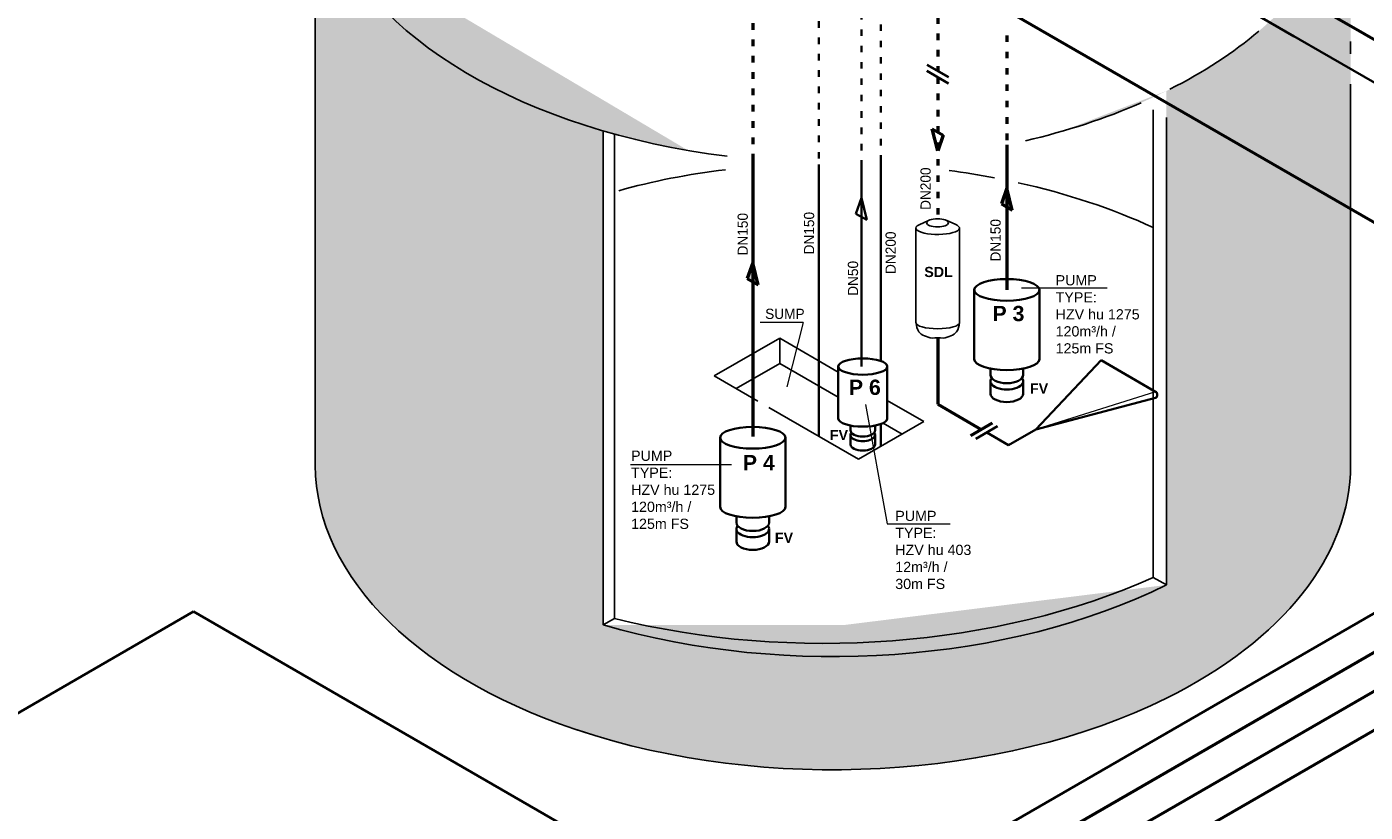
# Model space of a CAD drawing. Header units: millimetres. Extents: x 244 to 2461, y -1517 to 72.
# Tile 25 of 32: x 1331 to 1822, y -419 to -131. Entities that reach past the tile are written whole.
import ezdxf

# ---------------------------------------------------------------- set-up
doc = ezdxf.new("R2010")
doc.units = ezdxf.units.MM
doc.linetypes.add('ACAD_ISO03W100', pattern=[30, 12, -18])
for name, color, linetype, lineweight in [('Armaturen-Einlagerung', 7, 'Continuous', 40), ('Auslagerung', 1, 'Continuous', 50), ('Einlagerung', 5, 'Continuous', 50), ('Entleerung', 74, 'Continuous', 35), ('Hilfslinie', 254, 'Continuous', 9), ('Symbole_70', 7, 'Continuous', 35), ('Text', 7, 'Continuous', 18), ('Text groß', 7, 'Continuous', 18)]:
    doc.layers.add(name, color=color, linetype=linetype, lineweight=lineweight)
doc.layers.add('effekte', color=7, linetype='Continuous')
doc.layers.add('gebäude', color=8, linetype='Continuous')

msp = doc.modelspace()

# ---------------------------------------------------------------- hatches: boundary and pattern name
at = {"layer": 'Auslagerung'}
for points in [[(1690.51, -190.22), (1692.51, -198.3), (1688.51, -195.99)], [(1597.23, -217.66), (1599.23, -225.74), (1595.23, -223.43)]]:
    msp.add_hatch(color=256, dxfattribs=at).paths.add_polyline_path(points)
at = {"layer": 'effekte'}
h = msp.add_hatch(color=253, dxfattribs=at)
h.set_gradient(color1=(156, 156, 156), rotation=30, tint=1, name='CURVED')
edge = h.paths.add_edge_path()
edge.add_ellipse((1626.68, -291.93), major_axis=(-190, 0), ratio=0.588376, start_angle=360, end_angle=422.0567)
edge.add_ellipse((1626.68, -291.93), major_axis=(190, 0), ratio=0.588376, start_angle=240.3863, end_angle=310.0953)
edge.add_ellipse((1626.68, -291.93), major_axis=(190, 0), ratio=0.588376, start_angle=-49.9047, end_angle=0)
edge.add_line((1816.68, -291.93), (1816.68, -69.08))
edge.add_ellipse((1626.68, -69.08), major_axis=(-190, 0), ratio=0.588376, start_angle=130.0953, end_angle=180, ccw=False)
edge.add_line((1749.05, -154.59), (1749.05, -335.9))
edge.add_ellipse((1626.68, -250.38), major_axis=(190, 0), ratio=0.588376, start_angle=243.6636, end_angle=310.0953, ccw=False)
edge.add_line((1542.39, -350.57), (1542.39, -169.26))
edge.add_ellipse((1626.68, -69.08), major_axis=(-190, 0.08), ratio=0.588517, start_angle=375.841, end_angle=423.6785, ccw=False)
edge.add_line((1443.88, -99.52), (1436.68, -99.79))
edge.add_line((1436.68, -99.79), (1436.68, -291.93))

# ---------------------------------------------------------------- linework, layer by layer
at = {"layer": 'Armaturen-Einlagerung'}
for p, q in [((1661.13, -144.94), (1669.13, -149.56)), ((1661.13, -147.25), (1669.13, -151.87))]:
    msp.add_line(p, q, dxfattribs=at)
at = {"layer": 'Auslagerung', "linetype": 'ACAD_ISO03W100', "ltscale": 0.2}
for p, q in [((1597.23, -75.72), (1597.23, -179.53)), ((1690.51, -134.19), (1690.51, -174.41))]:
    msp.add_line(p, q, dxfattribs=at)
at = {"layer": 'Auslagerung'}
for p, q in [((1674.19, -115.53), (1961.96, -281.68)), ((1690.51, -174.41), (1690.51, -227.61)), ((1597.23, -179.53), (1597.23, -281.46)), ((1690.51, -190.22), (1688.51, -195.99)), ((1692.51, -198.3), (1690.51, -190.22)), ((1688.51, -195.99), (1692.51, -198.3)), ((1597.23, -217.66), (1595.23, -223.43)), ((1599.23, -225.74), (1597.23, -217.66)), ((1595.23, -223.43), (1599.23, -225.74)), ((2063.74, -237.23), (1561.43, -527.24)), ((1961.96, -281.68), (1534.82, -528.28))]:
    msp.add_line(p, q, dxfattribs=at)
at = {"layer": 'Einlagerung', "ltscale": 0.35}
msp.add_line((2044.76, -262.51), (1740.61, -86.91), dxfattribs=at)
at = {"layer": 'Einlagerung', "linetype": 'ACAD_ISO03W100', "ltscale": 0.2}
for p, q in [((1665.13, -121.52), (1665.13, -147.25)), ((1665.13, -149.56), (1665.13, -202.95))]:
    msp.add_line(p, q, dxfattribs=at)
at = {"layer": 'Einlagerung'}
for p, q in [((1663.13, -168.53), (1667.13, -170.84)), ((1665.13, -176.61), (1663.13, -168.53)), ((1667.13, -170.84), (1665.13, -176.61)), ((1665.13, -245.2), (1665.13, -269.58)), ((2044.76, -262.51), (1616.45, -509.79)), ((1665.13, -269.58), (1681.13, -278.82)), ((1685.13, -276.51), (1677.13, -281.13))]:
    msp.add_line(p, q, dxfattribs=at)
msp.add_solid([(1665.13, -176.61), (1667.13, -170.84), (1663.13, -168.53), (1665.13, -176.61)], dxfattribs=at)
at = {"layer": 'Entleerung'}
for p, q in [((1709, -84.35), (1993.97, -248.88)), ((1723.99, -93.01), (1795.93, -134.54)), ((1637.13, -180.73), (1637.13, -255.73)), ((1637.13, -193.85), (1635.13, -199.62)), ((1639.13, -201.93), (1637.13, -193.85)), ((1635.13, -199.62), (1639.13, -201.93)), ((1943.3, -278.13), (1609.13, -471.06)), ((1391.96, -345.68), (905.25, -626.68)), ((1691.07, -518.37), (1391.96, -345.68))]:
    msp.add_line(p, q, dxfattribs=at)
at = {"layer": 'Entleerung', "linetype": 'ACAD_ISO03W100', "ltscale": 0.2}
msp.add_line((1637.13, -107.99), (1637.13, -180.73), dxfattribs=at)
at = {"layer": 'Entleerung'}
msp.add_solid([(1637.13, -193.85), (1639.13, -201.93), (1635.13, -199.62), (1637.13, -193.85)], dxfattribs=at)
at = {"layer": 'gebäude'}
for p, q in [((1436.68, -91.82), (1436.68, -291.93)), ((1436.68, -91.82), (1436.68, -291.93)), ((1816.68, -136.41), (1816.68, -140.94)), ((1816.68, -152.1), (1816.68, -291.93)), ((1744.25, -161.56), (1744.25, -333.12)), ((1749.05, -164.33), (1749.05, -335.9)), ((1542.39, -169.26), (1542.39, -350.57)), ((1546.54, -170.44), (1546.54, -348.17)), ((1583.13, -259.19), (1607.13, -245.34)), ((1607.13, -254.57), (1607.13, -245.34)), ((1591.13, -263.81), (1607.13, -254.57)), ((1599.13, -268.43), (1583.13, -259.19)), ((1646.63, -268.14), (1660.06, -275.9)), ((1636.06, -289.75), (1603.13, -270.74)), ((1660.06, -275.9), (1636.06, -289.75)), ((1652.06, -280.52), (1645.07, -276.48)), ((1749.05, -335.9), (1744.25, -333.12)), ((1542.39, -350.57), (1546.54, -348.17))]:
    msp.add_line(p, q, dxfattribs=at)
at = {"layer": 'gebäude', "ltscale": 0.35}
for p, q in [((1657.13, -204.92), (1657.13, -239.56)), ((1661.76, -202.16), (1658.29, -203.72)), ((1668.44, -202.18), (1671.49, -203.53)), ((1673.13, -204.92), (1673.13, -239.56)), ((1628.63, -257.75), (1607.13, -245.34)), ((1628.63, -266.99), (1607.13, -254.57))]:
    msp.add_line(p, q, dxfattribs=at)
at = {"layer": 'gebäude', "lineweight": 35, "ltscale": 0.35}
for p, q in [((1678.51, -227.61), (1678.51, -253.01)), ((1702.51, -227.61), (1702.51, -253.01)), ((1628.63, -255.73), (1628.63, -274.79)), ((1646.63, -255.73), (1646.63, -274.79)), ((1684.51, -258.78), (1684.51, -256.47)), ((1696.51, -258.78), (1696.51, -256.47)), ((1684.51, -261.09), (1684.51, -265.71)), ((1696.51, -261.09), (1696.51, -265.71)), ((1633.13, -279.12), (1633.13, -277.38)), ((1642.13, -279.12), (1642.13, -277.38)), ((1585.23, -281.85), (1585.23, -307.25)), ((1609.23, -281.85), (1609.23, -307.25)), ((1633.13, -280.85), (1633.13, -284.31)), ((1642.13, -280.85), (1642.13, -284.31)), ((1591.23, -313.03), (1591.23, -310.72)), ((1603.23, -313.03), (1603.23, -310.72)), ((1591.23, -315.34), (1591.23, -319.96)), ((1603.23, -315.34), (1603.23, -319.96))]:
    msp.add_line(p, q, dxfattribs=at)
at = {"layer": 'gebäude', "ltscale": 0.35}
msp.add_arc((1665.13, -260.04), 14.84, 82.2527, 97.7473, dxfattribs=at)
at = {"layer": 'gebäude', "extrusion": (-8.64863e-33, 6.12303e-17, -1)}
for start_param, end_param in [(-1.365518, -0.198721), (-2.208505, -1.952481)]:
    msp.add_ellipse((1626.68, -69.08), major_axis=(-190, 0.08), ratio=0.588517, start_param=start_param, end_param=end_param, dxfattribs=at)
at = {"layer": 'gebäude', "extrusion": (-1.15976e-32, 6.12303e-17, -1)}
msp.add_ellipse((1626.68, -69.08), major_axis=(-190, 0), ratio=0.588376, start_param=3.746398, end_param=4.003488, dxfattribs=at)
at = {"layer": 'gebäude', "extrusion": (-1.11704e-32, 6.12303e-17, -1)}
msp.add_ellipse((1627.13, -292.74), major_axis=(-181.19, 5.16), ratio=0.613839, start_param=1.101603, end_param=1.331053, dxfattribs=at)
at = {"layer": 'gebäude', "extrusion": (-1.01969e-32, 6.12303e-17, -1)}
for centre, start_param, end_param in [((1627.13, -292.74), 4.936186, 5.027026), ((1627.13, -292.74), 5.075884, 5.376592), ((1626.68, -291.93), 6.283185, 7.154187), ((1626.68, -291.93), 0.871002, 2.087652)]:
    msp.add_ellipse(centre, major_axis=(190, 0), ratio=0.588376, start_param=start_param, end_param=end_param, dxfattribs=at)
at = {"layer": 'gebäude', "ltscale": 0.35, "extrusion": (-1.32457e-32, 6.12303e-17, -1)}
msp.add_ellipse((1665.13, -204.92), major_axis=(8, 0), ratio=0.288675, start_param=-0.650379, end_param=3.68766, dxfattribs=at)
at = {"layer": 'gebäude', "ltscale": 0.35, "extrusion": (-1.01969e-32, 6.12303e-17, -1)}
msp.add_ellipse((1665.07, -202.98), major_axis=(4, 0), ratio=0.373125, dxfattribs=at)
at = {"layer": 'gebäude', "ltscale": 0.35, "extrusion": (-1.3946e-32, 6.12303e-17, -1)}
msp.add_ellipse((1665.13, -204.92), major_axis=(-8, 0), ratio=0.288675, start_param=1.10508, end_param=1.106723, dxfattribs=at)
at = {"layer": 'gebäude', "lineweight": 35, "ltscale": 0.35, "extrusion": (-1.01969e-32, 6.12303e-17, -1)}
for centre, major_axis, ratio, end_param in [((1690.51, -227.61), (12, 0), 0.333333, 9.424778), ((1637.63, -255.73), (9, 0), 0.333333, 9.424778), ((1690.51, -253.01), (-12, 0), 0.333333, 6.283185), ((1690.51, -258.78), (-6, 0), 0.509175, 6.283185), ((1690.51, -265.71), (-6, 0), 0.509175, 6.283185), ((1637.63, -274.79), (-9, 0), 0.333333, 6.283185), ((1597.23, -281.85), (12, 0), 0.333333, 9.424778), ((1637.63, -279.12), (-4.5, 0), 0.509175, 6.283185), ((1637.63, -284.31), (-4.5, 0), 0.509175, 6.283185), ((1597.23, -307.25), (-12, 0), 0.333333, 6.283185), ((1597.23, -313.03), (-6, 0), 0.509175, 6.283185), ((1597.23, -319.96), (-6, 0), 0.509175, 6.283185)]:
    msp.add_ellipse(centre, major_axis=major_axis, ratio=ratio, start_param=3.141593, end_param=end_param, dxfattribs=at)
at = {"layer": 'gebäude', "ltscale": 0.35, "extrusion": (-1.01969e-32, 6.12303e-17, -1)}
msp.add_ellipse((1665.13, -239.56), major_axis=(-8, 0), ratio=0.288675, start_param=3.141593, end_param=6.283185, dxfattribs=at)
at = {"layer": 'gebäude', "lineweight": 35, "ltscale": 0.35, "extrusion": (-1.3946e-32, 6.12303e-17, -1)}
for centre in [(1690.51, -261.09), (1597.23, -315.34)]:
    msp.add_ellipse(centre, major_axis=(-6, 0), ratio=0.509175, start_param=2.753996, end_param=6.670782, dxfattribs=at)
at = {"layer": 'gebäude', "lineweight": 35, "ltscale": 0.35, "extrusion": (-1.32457e-32, 6.12303e-17, -1)}
msp.add_ellipse((1637.63, -280.85), major_axis=(4.5, 0), ratio=0.509175, start_param=-0.387597, end_param=3.529189, dxfattribs=at)
at = {"layer": 'gebäude', "extrusion": (-1.05471e-32, 6.12303e-17, -1)}
msp.add_ellipse((1626.68, -291.93), major_axis=(-190, 0), ratio=0.588376, start_param=-1.083094, end_param=0, dxfattribs=at)
at = {"layer": 'gebäude', "extrusion": (-1.42519e-32, 6.12303e-17, -1)}
msp.add_ellipse((1626.68, -245.31), major_axis=(193.98, 3.13), ratio=0.577251, start_param=0.929003, end_param=2.005972, dxfattribs=at)
at = {"layer": 'gebäude', "extrusion": (-1.12475e-32, 6.12303e-17, -1)}
msp.add_ellipse((1626.68, -250.38), major_axis=(190, 0), ratio=0.588376, start_param=0.871002, end_param=2.030453, dxfattribs=at)
at = {"layer": 'gebäude', "ltscale": 0.35}
for points, end_tangent in [([(1657.13, -239.56), (1658.2, -242.94), (1663.13, -245.34)], (0.998646, -0.052013)), ([(1673.13, -239.56), (1672.05, -242.94), (1667.13, -245.34)], (-0.998646, -0.052013))]:
    msp.add_spline(points, degree=3, dxfattribs=dict(at, end_tangent=end_tangent))
at = {"layer": 'Hilfslinie', "ltscale": 0.8}
for q in [(1599.95, -239.53), (1609.74, -263.14)]:
    msp.add_line((1615.72, -239.53), q, dxfattribs=at)
at = {"layer": 'Symbole_70', "linetype": 'ACAD_ISO03W100', "ltscale": 0.2}
for p, q in [((1621.54, -98.99), (1621.54, -181.62)), ((1644.31, -112.14), (1644.31, -180.42))]:
    msp.add_line(p, q, dxfattribs=at)
at = {"layer": 'Symbole_70', "lineweight": 35, "ltscale": 0.35}
for p, q in [((1621.54, -181.62), (1621.54, -281.37)), ((1644.31, -180.42), (1644.31, -253.72)), ((1644.31, -276.8), (1644.31, -284.99))]:
    msp.add_line(p, q, dxfattribs=at)
at = {"layer": 'Symbole_70', "ltscale": 0.35}
for p, q in [((1673.13, -239.56), (1673.13, -239.56)), ((1701.13, -278.82), (1725.13, -253.42)), ((1725.13, -253.42), (1745.13, -264.97)), ((1745.13, -267.27), (1701.13, -278.82)), ((1687.13, -277.67), (1679.13, -282.29)), ((1683.13, -279.98), (1691.13, -284.59)), ((1701.13, -278.82), (1691.13, -284.59))]:
    msp.add_line(p, q, dxfattribs=at)
at = {"layer": 'Symbole_70', "lineweight": 18, "ltscale": 0.35}
msp.add_line((1745.13, -264.97), (1701.13, -278.82), dxfattribs=at)
at = {"layer": 'Symbole_70', "ltscale": 0.35}
msp.add_arc((1744.32, -266.12), 1.41, 305.0441, 54.9559, dxfattribs=at)
at = {"layer": 'Text', "lineweight": 20, "ltscale": 0.35}
for p, q in [((1695.87, -226.87), (1727.27, -226.87)), ((1638.57, -269.67), (1646.56, -313.4)), ((1552.37, -291.69), (1589.45, -291.69)), ((1646.56, -313.4), (1669.74, -313.4))]:
    msp.add_line(p, q, dxfattribs=at)

# ---------------------------------------------------------------- texts
at = {"layer": 'Text'}
for s, p in [('DN200', (1662.55, -198.25)), ('DN150', (1595.43, -214.96)), ('DN150', (1619.78, -214.58)), ('DN200', (1649.73, -221.76)), ('DN150', (1688.24, -217.19)), ('DN50', (1635.9, -229.77))]:
    msp.add_text(s, height=3.747, rotation=90, dxfattribs=at).set_placement(p)
msp.add_text('SUMP', height=3.747, dxfattribs=at).set_placement((1601.8, -238.26))
at = {"layer": 'Text', "char_height": 3.7468, "attachment_point": 1}
for s, insert, width in [('{\\fArial|b1|i0|c0|p34;SDL}', (1660.2, -219.14), 8.7405), ('{\\fArial|b0|i0|c0|p34;PUMP\\PTYPE:\\PHZV hu 1275\\P120m³/h /\\P125m FS}', (1708.41, -222.19), 33.1646), ('{\\fArial|b1|i0|c0|p34;FV}', (1698.99, -261.9), 8.7405), ('{\\fArial|b1|i0|c0|p34;FV}', (1625.53, -278.99), 8.7405), ('{\\fArial|b0|i0|c0|p34;PUMP\\PTYPE:\\PHZV hu 1275\\P120m³/h /\\P125m FS}', (1552.59, -286.59), 33.1646), ('{\\fArial|b0|i0|c0|p34;PUMP\\PTYPE:\\PHZV hu 403\\P12m³/h /\\P30m FS}', (1649.55, -308.66), 31.7752), ('{\\fArial|b1|i0|c0|p34;FV}', (1605.36, -316.69), 8.7405)]:
    msp.add_mtext(s, dxfattribs=dict(at, insert=insert, width=width))
at = {"layer": 'Text groß', "char_height": 5.5999, "width": 17.6687, "attachment_point": 1}
for s, insert in [('{\\fArial|b1|i0|c0|p34;P 3}', (1685.22, -233.46)), ('{\\fArial|b1|i0|c0|p34;P 6}', (1632.51, -260.53)), ('{\\fArial|b1|i0|c0|p34;P 4}', (1593.6, -288.19))]:
    msp.add_mtext(s, dxfattribs=dict(at, insert=insert))

doc.saveas('drawing.dxf')
